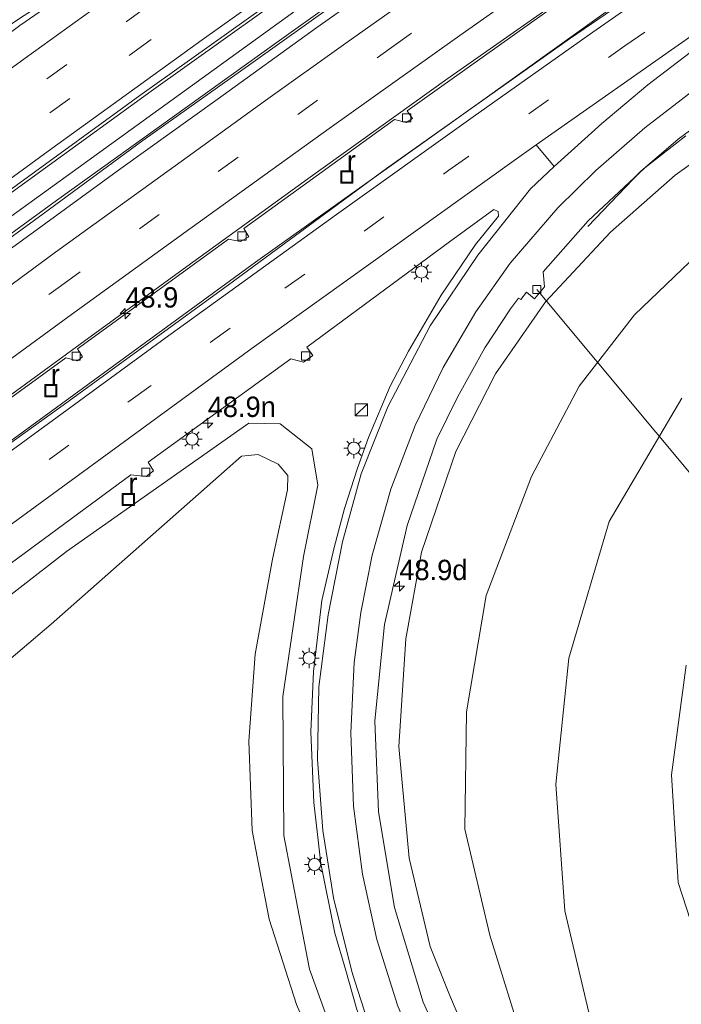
# Model space of a CAD drawing. Header units: millimetres. Extents: x 82463 to 85160, y 450000 to 452470.
# Tile 47 of 98: x 83736 to 83817, y 450954 to 451075. Entities that reach past the tile are written whole.
import ezdxf
from ezdxf.enums import TextEntityAlignment as Align

# ---------------------------------------------------------------- set-up
doc = ezdxf.new("R2010")
doc.units = ezdxf.units.MM
doc.linetypes.add('39strp', pattern=[12, 3, -9])
for name, color, linetype, lineweight in [('as-bs-kilometr', 13, 'Continuous', 18), ('gr-bs-geleiderail', 213, 'geleiderail', 18), ('gw-bs-kruinlijn', 93, 'Continuous', 18), ('gw-bs-teenlijn', 93, 'Continuous', 18), ('mk-b5-verdrijfstrp', 8, 'Continuous', 18), ('mk-b5-vlakmark', 8, 'Continuous', 18), ('mk-bs-39streep 0.15', 8, '39strp', 18), ('mk-bs-streep 0.15', 8, 'Continuous', 18), ('og-bs-inrichtingselement', 253, 'Continuous', 18), ('og-bs-terreinafscheiding', 253, 'Continuous', 18), ('wh-bs-duiker', 8, 'duiker', 18), ('wh-bs-kolk', 8, 'Continuous', 18), ('wh-bs-put', 8, 'Continuous', 18), ('wm-bs-lichtmast', 8, 'Continuous', 18), ('wm-bs-lijnverlich', 8, 'lijnverlich', 18)]:
    doc.layers.add(name, color=color, linetype=linetype, lineweight=lineweight)
doc.styles.add('rtw_iso', font='iso-rtw.shx')
doc.linetypes.add('duiker', pattern='A,0,-2,[15,RTW.shx,S=1,R=0,X=0,Y=0],-2', length=4)
doc.linetypes.add('geleiderail', pattern='A,2,-1,[175,RTW.shx,S=0.5,R=0,X=0,Y=0],-1', length=4)
doc.linetypes.add('lijnverlich', pattern='A,0,-5,[22,RTW.shx,S=1,R=0,X=-0.625,Y=0],2.5,-0.5,[3,RTW.shx,S=0.5,R=0,X=0,Y=0],-0.5,2.5,[22,RTW.shx,S=1,R=180,X=0.625,Y=0],-5', length=16)

# ---------------------------------------------------------------- blocks, each defined once
blk = doc.blocks.new('kolk')
blk.add_lwpolyline([(-0.5, -0.5), (0.5, -0.5), (0.5, 0.5), (-0.5, 0.5)], close=True)
blk = doc.blocks.new('put')
for p, q in [((0.75, 0.75), (-0.75, 0.75)), ((-0.75, 0.75), (-0.75, -0.75)), ((0.75, -0.75), (0.75, 0.75)), ((-0.75, -0.75), (0.75, -0.75))]:
    blk.add_line(p, q)
blk.add_lwpolyline([(-0.625, 0.625), (0.625, 0.625), (0.625, -0.625), (-0.625, -0.625)], close=True)
blk = doc.blocks.new('dtbattr')
at = {"style": 'rtw_iso'}
blk.add_attdef('TAG', (0.59, 0.87), '', height=2.5, dxfattribs=at)
blk = doc.blocks.new('kast')
blk.add_line((-0.75, -0.75), (0.75, 0.75))
blk.add_lwpolyline([(-0.75, 0.75), (0.75, 0.75), (0.75, -0.75), (-0.75, -0.75)], close=True)
blk = doc.blocks.new('lantaarnpaal')
for p, q in [((0, 0.75), (0, 1.25)), ((-0.75, 0), (-1.25, 0)), ((-0.88, 0.88), (-0.53, 0.53)), ((0.53, 0.53), (0.88, 0.88)), ((0.75, 0), (1.25, 0)), ((-0.53, -0.53), (-0.88, -0.88)), ((0, -0.75), (0, -1.25)), ((0.53, -0.53), (0.88, -0.88))]:
    blk.add_line(p, q)
blk.add_circle((0, 0), 0.75)
blk = doc.blocks.new('hecto')
for p, q in [((0, 0.625), (-0.625, 0)), ((0, -0.625), (0, 0.625)), ((-0.625, 0), (0.625, 0)), ((0.625, 0), (0, -0.625))]:
    blk.add_line(p, q)

msp = doc.modelspace()

# ---------------------------------------------------------------- linework, layer by layer
at = {"layer": 'gr-bs-geleiderail'}
for points in [[(83846.12, 451132.417, 4.278), (83842.223, 451129.64, 4.288), (83831.424, 451122.203, 4.32), (83804.128, 451103.26, 4.604), (83787.976, 451091.939, 4.781), (83774.419, 451082.313, 4.893), (83751.757, 451066.089, 5.238), (83738.765, 451056.702, 5.41), (83725.117, 451046.821, 5.732), (83711.542, 451036.836, 5.297)], [(83714.526, 451034.005, 5.247), (83728.083, 451043.937, 5.685), (83740.101, 451052.671, 5.443), (83766.942, 451071.921, 4.968), (83782.68, 451083.187, 4.8), (83798.808, 451094.531, 4.618), (83815.664, 451106.318, 4.423), (83828.801, 451115.444, 4.288), (83846.879, 451127.902, 4.418)], [(83724.058, 451021.161, 5.621), (83742.999, 451035.02, 5.224), (83755.689, 451044.246, 4.977), (83770.992, 451055.328, 4.781), (83788.083, 451067.562, 4.609), (83804.856, 451079.383, 4.33), (83819.985, 451089.948, 4.139), (83834.257, 451099.787, 4.008), (83849.716, 451110.474, 3.85)], [(83726.858, 451017.709, 5.962), (83733.415, 451022.37, 5.846), (83764.567, 451045.104, 5.265), (83792.781, 451065.207, 4.859), (83836.404, 451096.497, 4.352), (83850.614, 451106.187, 4.306)], [(83805.42, 451049.463, 3.877), (83811.885, 451056.224, 4.07), (83816.531, 451060.191, 3.992), (83847.488, 451083.002, 4.024), (83853.638, 451087.362, 3.892)]]:
    msp.add_polyline3d(points, dxfattribs=at)
at = {"layer": 'gw-bs-kruinlijn'}
for points in [[(83850.813, 451083.506, 2.9), (83850.227, 451081.853, 3.007), (83849.156, 451078.836, 2.885), (83827.405, 451063.791, 3.074), (83816.136, 451055.775, 3.254), (83808.199, 451048.759, 3.439), (83800.203, 451040.215, 3.452), (83794.068, 451031.374, 3.572), (83789.195, 451021.816, 3.577), (83784.977, 451009.471, 3.531), (83783.055, 450998.812, 3.522), (83782.163, 450985.594, 3.466), (83783.452, 450971.881, 3.185), (83786.012, 450961.012, 2.996), (83788.406, 450955.064, 2.701), (83793.454, 450943.235, 2.433), (83801.728, 450930.719, 2.055), (83809.255, 450922.39, 1.742), (83816.479, 450916.052, 1.363), (83828.061, 450907.87, 0.889), (83840.998, 450902.389, 0.275)], [(83816.954, 451028.365, -0.089), (83808.023, 451013.226, 0.045), (83803.092, 450996.448, 0.031), (83801.457, 450980.947, 0.109), (83802.598, 450965.398, 0.132), (83805.692, 450952.186, 0.137), (83811.266, 450941.096, 0.137), (83818.293, 450928.879, 0.105)], [(83769.919, 450964.801, 3.845), (83768.025, 450974.632, 3.992), (83767.91, 450991.727, 4.107), (83770.459, 451008.911, 4.232), (83772.242, 451017.698, 4.209), (83771.489, 451022.172, 4.139), (83767.583, 451025.249, 4.245), (83763.742, 451025.324, 4.407), (83741.319, 451009.541, 4.836), (83735.638, 451005.132, 4.968)], [(83800.94, 450909.082, 2.549), (83782.818, 450921.368, 3.614), (83769.601, 450928.944, 4.213), (83753.94, 450936.271, 4.808), (83740.556, 450940.707, 5.246), (83727.41, 450944.516, 5.523), (83722.234, 450946.279, 5.85), (83719.08, 450949.459, 6.039), (83713.362, 450959.924, 5.993), (83707.049, 450973.755, 6.081), (83706.111, 450978.84, 5.878), (83707.187, 450981.837, 5.744), (83710.783, 450985.84, 5.546), (83735.638, 451005.132, 4.968)], [(83769.919, 450964.801, 3.845), (83771.187, 450958.22, 3.747), (83776.431, 450943.734, 3.54), (83782.89, 450931.286, 3.042)]]:
    msp.add_polyline3d(points, dxfattribs=at)
at = {"layer": 'gw-bs-teenlijn'}
for points in [[(83840.998, 450902.389, 0.275), (83829.503, 450910.204, 0.201), (83819.225, 450918.839, 0.151), (83811.639, 450927.493, 0.201), (83803.938, 450937.543, 0.238), (83797.657, 450948.555, 0.317), (83793.348, 450962.421, 0.418), (83790.307, 450975.43, 0.547), (83790.492, 450989.839, 0.598), (83792.904, 451004.127, 0.653), (83798.477, 451018.751, 0.695), (83804.327, 451029.867, 0.58), (83811.145, 451038.637, 0.598), (83818.912, 451046.095, 0.386), (83828.023, 451052.533, 0.068), (83840.755, 451060.713, -0.204), (83854.965, 451069.39, -0.37), (83859.48, 451071.945, -0.578)], [(83765.061, 450970.516, 3.014), (83764.145, 450975.278, 3), (83763.732, 450986.253, 3.024), (83764.52, 450996.924, 2.977), (83766.664, 451008.61, 2.959), (83768.504, 451017.134, 2.871), (83768.553, 451018.901, 2.904), (83767.359, 451020.291, 3.042), (83764.89, 451021.472, 3.042), (83762.852, 451021.239, 3.042), (83757.538, 451016.583, 3.102), (83739.461, 451000.634, 3.066)], [(83739.461, 451000.634, 3.066), (83718.013, 450982.415, 3.102), (83715.93, 450979.779, 3.107), (83715.112, 450976.302, 3.107), (83722.401, 450957.727, 3.097), (83725.739, 450953.478, 3.107), (83731.723, 450950.505, 3.12), (83745.426, 450945.832, 3.102), (83761.347, 450938.35, 3.047), (83777.515, 450929.091, 2.834), (83786.83, 450922.75, 2.645), (83800.94, 450909.082, 2.549)], [(83821.118, 450954.765, -2.962), (83816.496, 450968.862, -2.962), (83815.685, 450982.101, -2.98), (83817.482, 450995.585, -2.976)], [(83765.061, 450970.516, 3.014), (83766.241, 450964.384, 3.033), (83769.608, 450953.904, 3.024), (83773.383, 450945.219, 3.01), (83782.89, 450931.286, 3.042)]]:
    msp.add_polyline3d(points, dxfattribs=at)
at = {"layer": 'mk-b5-verdrijfstrp'}
for p, q in [((83772.104, 451073.94, 4.088), (83781.645, 451080.674, 3.974)), ((83785.667, 451079.099, 3.86), (83775.664, 451072.021, 3.983)), ((83759.831, 451065.086, 4.235), (83772.104, 451073.94, 4.088)), ((83775.664, 451072.021, 3.983), (83765.789, 451064.938, 4.104)), ((83748.017, 451056.596, 4.446), (83759.831, 451065.086, 4.235)), ((83765.789, 451064.938, 4.104), (83755.432, 451057.453, 4.239)), ((83755.432, 451057.453, 4.239), (83739.977, 451046.308, 4.534)), ((83736.375, 451048.144, 4.662), (83748.017, 451056.596, 4.446)), ((83723.706, 451038.869, 4.914), (83736.375, 451048.144, 4.662)), ((83739.977, 451046.308, 4.534), (83726.542, 451036.467, 4.814))]:
    msp.add_line(p, q, dxfattribs=at)
at = {"layer": 'mk-b5-vlakmark'}
msp.add_polyline3d([(83807.117, 451062.137, 3.659), (83801.283, 451056.849, 3.827), (83799.044, 451059.501, 3.854), (83818.423, 451073.096, 3.589), (83832.312, 451082.779, 3.44), (83852.18, 451096.391, 3.375), (83852.246, 451095.979, 3.375), (83841.976, 451088.581, 3.342), (83830.817, 451080.379, 3.351), (83820.258, 451072.588, 3.435), (83812.8, 451066.878, 3.5)], close=True, dxfattribs=at)
at = {"layer": 'mk-bs-39streep 0.15'}
for p, q in [((83771.243, 451086.405, 4.004), (83751.448, 451072.254, 4.311)), ((83781.283, 451071.482, 3.91), (83800.896, 451085.369, 3.682)), ((83809.969, 451071.658, 3.78), (83829.73, 451085.384, 3.533)), ((83738.929, 451067.627, 4.372), (83758.469, 451081.701, 4.115)), ((83751.448, 451072.254, 4.311), (83731.552, 451057.837, 4.632)), ((83759.988, 451056.252, 4.227), (83781.283, 451071.482, 3.91)), ((83788.335, 451056.392, 4.078), (83809.969, 451071.658, 3.78)), ((83720.875, 451054.504, 4.656), (83738.929, 451067.627, 4.372)), ((83740.58, 451042.155, 4.553), (83759.988, 451056.252, 4.227)), ((83768.172, 451041.883, 4.413), (83788.335, 451056.392, 4.078)), ((83719.781, 451026.937, 5.054), (83740.58, 451042.155, 4.553)), ((83749.295, 451028.199, 4.67), (83768.172, 451041.883, 4.413)), ((83729.498, 451013.756, 5.201), (83749.295, 451028.199, 4.67))]:
    msp.add_line(p, q, dxfattribs=at)
at = {"layer": 'mk-bs-streep 0.15'}
for p, q in [((83804.385, 451083.347, 3.608), (83788.979, 451072.46, 3.827)), ((83788.979, 451072.46, 3.827), (83773.62, 451061.508, 3.938)), ((83773.62, 451061.508, 3.938), (83755.758, 451048.645, 4.227)), ((83755.758, 451048.645, 4.227), (83741.5, 451038.336, 4.46)), ((83741.5, 451038.336, 4.46), (83721.937, 451024.026, 4.937))]:
    msp.add_line(p, q, dxfattribs=at)
for points in [[(83710.52, 451037.905, 5.283), (83724.162, 451047.891, 4.94), (83739.51, 451059.047, 4.623), (83757.998, 451072.4, 4.376), (83776.04, 451085.289, 4.092), (83792.462, 451096.912, 3.906), (83809.176, 451108.597, 3.71), (83825.489, 451119.918, 3.561), (83845.881, 451133.857, 3.506)], [(83850.894, 451104.435, 3.51), (83827.674, 451088.421, 3.58), (83806.026, 451073.362, 3.822), (83791.315, 451062.964, 4.05), (83774.516, 451050.954, 4.264), (83753.441, 451035.751, 4.618), (83727.491, 451016.793, 5.227)], [(83784.655, 450947.465, 3.017), (83782.003, 450953.82, 3.16), (83779.493, 450961.856, 3.342), (83777.698, 450969.904, 3.477), (83776.605, 450978.253, 3.626), (83776.268, 450987.283, 3.729), (83776.707, 450995.924, 3.831), (83777.519, 451002.046, 3.901), (83778.907, 451009.085, 3.859), (83781.206, 451017.202, 3.887), (83784.199, 451025.026, 3.906), (83787.635, 451032.135, 3.873), (83791.647, 451038.996, 3.84), (83795.848, 451044.951, 3.803), (83801.716, 451051.761, 3.803), (83806.384, 451056.346, 3.71), (83812.432, 451061.615, 3.514), (83819.397, 451066.953, 3.44), (83835.516, 451078.751, 3.291), (83842.36, 451083.72, 3.286), (83852.989, 451091.326, 3.291)], [(83703.064, 451045.914, 5.094), (83712.257, 451052.707, 4.772), (83723.908, 451061.193, 4.511), (83736.234, 451070.141, 4.381), (83746.497, 451077.557, 4.181), (83757.764, 451085.643, 4.087), (83762.449, 451088.973, 4.031)], [(83731.519, 451010.696, 5.134), (83764.144, 451034.531, 4.458), (83796.056, 451057.394, 3.964), (83799.044, 451059.501, 3.854)], [(83776.769, 450956.742, 3.565), (83776.385, 450957.945, 3.595), (83774.156, 450966.987, 3.711), (83772.834, 450975.25, 3.867), (83772.195, 450984.007, 3.969), (83772.364, 450992.93, 4.043), (83773.481, 451001.742, 4.093), (83775.253, 451010.734, 4.144), (83777.564, 451019.076, 4.181), (83780.816, 451027.316, 4.162), (83786.023, 451037.285, 4.121), (83791.877, 451045.967, 3.909), (83798.348, 451054.104, 3.854), (83801.283, 451056.849, 3.827)], [(83827.533, 450897.02, 1.167), (83827.294, 450897.123, 1.174), (83820.944, 450900.645, 1.419), (83812.923, 450905.772, 1.714), (83805.106, 450912.361, 2.074), (83798.614, 450918.528, 2.456), (83792.074, 450926.445, 2.692), (83787.666, 450933.047, 2.894), (83782.803, 450941.452, 3.171), (83779.087, 450949.489, 3.383), (83776.769, 450956.742, 3.565)]]:
    msp.add_polyline3d(points, dxfattribs=at)
at = {"layer": 'og-bs-terreinafscheiding'}
for points in [[(83711.311, 451037.055, 5.301), (83735.127, 451054.511, 4.67), (83750.351, 451065.579, 4.427), (83769.787, 451079.456, 4.162), (83792.075, 451095.244, 3.803), (83808.9, 451106.99, 3.64), (83831.409, 451122.605, 3.459), (83846.083, 451132.64, 3.533)], [(83714.601, 451033.934, 5.246), (83728.55, 451043.812, 4.982), (83738.484, 451051.026, 4.786), (83750.711, 451060.025, 4.511), (83764.278, 451069.668, 4.32), (83780.675, 451081.373, 4.087), (83807.109, 451099.975, 3.761), (83825.002, 451112.446, 3.612), (83839.896, 451122.746, 3.561), (83846.922, 451127.629, 3.687)], [(83849.456, 451105.537, 3.474), (83846.071, 451102.636, 3.44), (83842.176, 451099.537, 3.44), (83834.053, 451093.766, 3.5), (83825.87, 451088.041, 3.612), (83815.536, 451081.022, 3.673), (83803.137, 451072.53, 3.886), (83780.656, 451056.592, 4.153), (83761.227, 451042.308, 4.481), (83741.641, 451028.066, 4.979), (83727.008, 451017.525, 5.204)], [(83700.471, 451048.699, 4.979), (83709.168, 451055.044, 4.698), (83715.651, 451059.812, 4.502), (83720.884, 451063.551, 4.399), (83725.118, 451066.506, 4.316), (83731.113, 451070.845, 4.288), (83735.617, 451074.154, 4.269), (83739.825, 451077.095, 4.171), (83740.314, 451076.71, 4.125), (83741.15, 451077.271, 4.12), (83743.984, 451079.425, 4.064), (83743.652, 451080.048, 4.12), (83741.847, 451079.068, 4.176), (83738.476, 451076.892, 4.25), (83735.803, 451075.209, 4.218), (83728.949, 451070.648, 4.274), (83721.995, 451066.19, 4.413), (83712.269, 451059.731, 4.67), (83698.698, 451050.579, 5.347)], [(83724.207, 451020.959, 4.97), (83741.245, 451033.339, 4.642), (83742.676, 451032.974, 4.609), (83743.312, 451033.448, 4.604), (83742.682, 451034.44, 4.604), (83761.242, 451047.93, 4.232), (83762.704, 451047.644, 4.218), (83763.756, 451048.222, 4.218), (83763.122, 451049.25, 4.218), (83781.665, 451062.628, 3.929), (83783.096, 451062.269, 3.929), (83783.86, 451062.749, 3.929), (83783.192, 451063.668, 3.934), (83801.908, 451076.996, 3.724)], [(83817.437, 451060.629, 3.475), (83812.408, 451056.698, 3.651), (83805.469, 451050.17, 3.655), (83799.921, 451043.896, 3.641), (83800.089, 451042.068, 3.706), (83798.85, 451040.586, 3.706), (83797.885, 451041.425, 3.706), (83797.16, 451040.498, 3.677), (83796.87, 451040.673, 3.57), (83795.902, 451039.374, 3.538), (83792.763, 451034.575, 3.51), (83789.401, 451028.492, 3.58), (83786.843, 451023.337, 3.743), (83783.222, 451012.736, 3.789), (83780.436, 451000.588, 3.771), (83779.243, 450988.748, 3.609), (83779.671, 450977.551, 3.434), (83781.664, 450965.785, 3.236), (83785.181, 450954.153, 3.005), (83790.79, 450941.763, 2.645), (83795.059, 450935.225, 2.465)], [(83733.65, 451007.47, 5.021), (83749.244, 451018.945, 4.637), (83751.131, 451018.768, 4.633), (83752.015, 451019.471, 4.637), (83751.35, 451020.524, 4.651), (83768.905, 451033.22, 4.296), (83770.45, 451032.815, 4.292), (83771.618, 451033.64, 4.292), (83770.873, 451034.643, 4.301), (83788.406, 451047.591, 3.9), (83793.845, 451051.584, 3.854), (83794.388, 451051.322, 3.854), (83794.41, 451050.746, 3.854), (83791.6, 451047.258, 3.915), (83787.377, 451041.038, 3.943), (83783.386, 451034.158, 4.069), (83781.11, 451029.868, 4.087), (83778.437, 451023.562, 4.078), (83777.102, 451019.801, 4.106), (83775.519, 451014.82, 4.129), (83774.222, 451010.042, 4.134), (83772.732, 451003.521, 4.093), (83771.698, 450994.802, 4.015), (83771.377, 450987.403, 3.927), (83771.74, 450978.696, 3.881), (83772.604, 450971.206, 3.757), (83774.328, 450962.67, 3.563), (83775.649, 450958.06, 3.52)], [(83828.687, 450895.662, 1.122), (83822.767, 450898.542, 1.313), (83813.57, 450904.188, 1.649), (83806.913, 450909.678, 2.023), (83800.16, 450915.96, 2.3), (83793.847, 450923.013, 2.549), (83788.331, 450930.693, 2.788), (83784.339, 450937.27, 3.01), (83780.144, 450945.627, 3.277), (83777.024, 450953.262, 3.475), (83775.649, 450958.06, 3.52)]]:
    msp.add_polyline3d(points, dxfattribs=at)
at = {"layer": 'wh-bs-duiker'}
msp.add_polyline3d([(83799.154, 451041.735, 3.477), (83828.393, 451006.687, -4.218), (83863.788, 451030.352, -3.855), (83914.464, 451039.398, -3.892)], dxfattribs=at)
at = {"layer": 'wm-bs-lijnverlich'}
msp.add_polyline3d([(83846.043, 451129.803, 3.687), (83792.933, 451092.962, 3.938), (83713.146, 451035.314, 5.27)], dxfattribs=at)

# ---------------------------------------------------------------- block references
at = {"layer": 'as-bs-kilometr'}
ref = msp.add_blockref('dtbattr', (83748.563, 451038.766, 5.35), dxfattribs=at)
ref.add_attrib('TAG', '48.9', dxfattribs={"layer": '0', "height": 2.5, "style": 'rtw_iso'}).set_placement((83748.563, 451038.766, 5.35), align=Align.BOTTOM_LEFT)
for p in [(83748.563, 451038.766, 5.35), (83758.692, 451025.321, 4.666), (83782.242, 451005.28, 3.477)]:
    msp.add_blockref('hecto', p, dxfattribs=at)
ref = msp.add_blockref('dtbattr', (83758.692, 451025.321, 4.666), dxfattribs=at)
ref.add_attrib('TAG', '48.9n', dxfattribs={"layer": '0', "height": 2.5, "style": 'rtw_iso'}).set_placement((83758.692, 451025.321, 4.666), align=Align.BOTTOM_LEFT)
ref = msp.add_blockref('dtbattr', (83782.242, 451005.28, 3.477), dxfattribs=at)
ref.add_attrib('TAG', '48.9d', dxfattribs={"layer": '0', "height": 2.5, "style": 'rtw_iso'}).set_placement((83782.242, 451005.28, 3.477), align=Align.BOTTOM_LEFT)
at = {"layer": 'og-bs-inrichtingselement'}
msp.add_blockref('kast', (83777.579, 451026.954, 4.581), dxfattribs=at)
at = {"layer": 'wh-bs-kolk'}
for p in [(83783.147, 451062.833, 3.724), (83762.911, 451048.317, 3.943), (83799.144, 451041.745, 3.445), (83742.516, 451033.547, 4.381), (83770.725, 451033.564, 4.222), (83751.084, 451019.301, 4.573)]:
    msp.add_blockref('kolk', p, dxfattribs=at)
at = {"layer": 'wh-bs-put'}
ref = msp.add_blockref('dtbattr', (83775.781, 451055.55, 4.073), dxfattribs=at)
ref.add_attrib('TAG', 'r', dxfattribs={"layer": '0', "height": 2.5, "style": 'rtw_iso'}).set_placement((83775.781, 451055.55, 4.073), align=Align.BOTTOM_LEFT)
for p in [(83775.781, 451055.55, 4.073), (83739.409, 451029.298, 4.674), (83748.942, 451015.939, 4.763)]:
    msp.add_blockref('put', p, dxfattribs=at)
ref = msp.add_blockref('dtbattr', (83739.409, 451029.298, 4.674), dxfattribs=at)
ref.add_attrib('TAG', 'r', dxfattribs={"layer": '0', "height": 2.5, "style": 'rtw_iso'}).set_placement((83739.409, 451029.298, 4.674), align=Align.BOTTOM_LEFT)
ref = msp.add_blockref('dtbattr', (83748.942, 451015.939, 4.763), dxfattribs=at)
ref.add_attrib('TAG', 'r', dxfattribs={"layer": '0', "height": 2.5, "style": 'rtw_iso'}).set_placement((83748.942, 451015.939, 4.763), align=Align.BOTTOM_LEFT)
at = {"layer": 'wm-bs-lichtmast'}
for p in [(83784.959, 451043.881, 4.084), (83756.765, 451023.354, 4.661), (83776.661, 451022.226, 4.084), (83771.158, 450996.454, 3.877), (83771.824, 450971.077, 3.78)]:
    msp.add_blockref('lantaarnpaal', p, dxfattribs=at)

doc.saveas('drawing.dxf')
